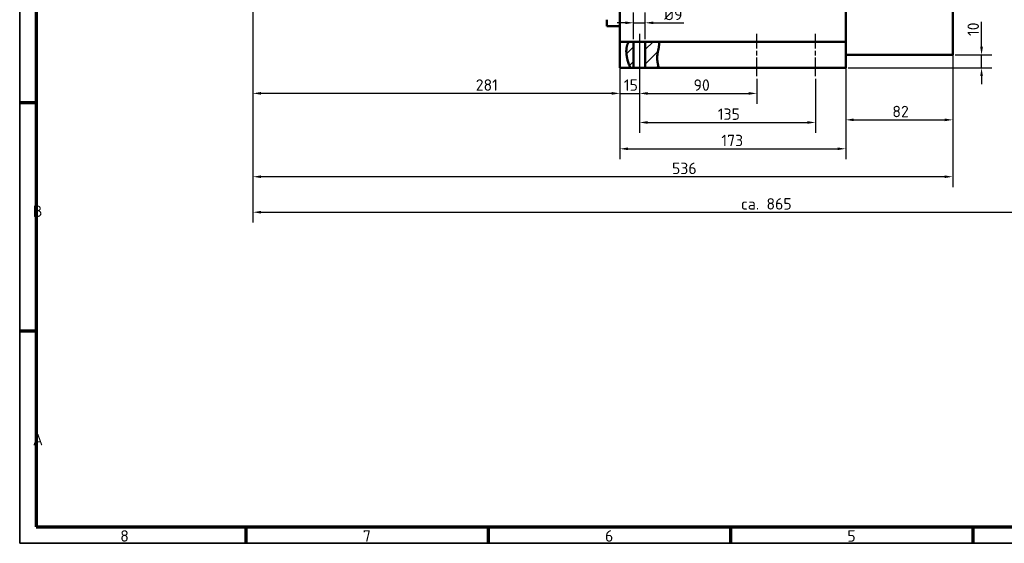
# Model space of a CAD drawing. Header units: millimetres. Extents: x 12 to 1472, y 12 to 1039.
# Tile 1 of 6: x 12 to 767, y 12 to 414. Entities that reach past the tile are written whole.
import ezdxf

# ---------------------------------------------------------------- set-up
doc = ezdxf.new("R2010")
doc.units = ezdxf.units.MM
doc.header["$LTSCALE"] = 2.5
doc.linetypes.add('CHAIN', pattern=[0.3543, 0.2362, -0.0295, 0.0591, -0.0295])
doc.layers.get('0').update_dxf_attribs({"lineweight": 25})
for name, color, linetype, lineweight in [('Bemaßung (ISO)', 7, 'Continuous', 25), ('Mittellinie (ISO)', 7, 'Continuous', 25), ('Rahmen (ISO)', 7, 'Continuous', 70), ('Schraffur (ISO)', 7, 'Continuous', 18), ('Sichtbar (ISO)', 7, 'Continuous', 50), ('Symbol (ISO)', 7, 'Continuous', 25)]:
    doc.layers.add(name, color=color, linetype=linetype, lineweight=lineweight)
doc.styles.add('Notiztext (DIN)', font='isocpeur.ttf')
doc.dimstyles.new('Standard (DIN)', dxfattribs={"dimscale": 2.5, "dimtxt": 3.5, "dimasz": 2.5, "dimexe": 3.175, "dimexo": 0.8, "dimgap": 0.8, "dimtad": 1, "dimdec": 3, "dimrnd": 1e-08, "dimtxsty": 'Notiztext (DIN)', "dimcen": 0.09, "dimdle": 10, "dimclrd": 256, "dimclre": 256, "dimclrt": 256, "dimazin": 2, "dimtfac": 0.571429, "dimtdec": 3, "dimtmove": 0, "dimatfit": 3, "dimfxl": 1, "dimtolj": 1, "dimlwd": -1, "dimlwe": -1, "dimarcsym": 0})

# ---------------------------------------------------------------- blocks, each defined once
blk = doc.blocks.new('Ränder Hagen+Goebel Rahmen')
at = {"layer": 'Rahmen (ISO)', "linetype": 'Continuous', "lineweight": 35}
for p, q in [((5, 415), (5, 5)), ((5, 5), (589, 5))]:
    blk.add_line(p, q, dxfattribs=at)
at = {"layer": 'Rahmen (ISO)'}
for p, q in [((10, 410), (10, 10)), ((10, 140), (5, 140)), ((10, 70), (5, 70)), ((10, 10), (584, 10)), ((74.25, 10), (74.25, 5)), ((148.5, 10), (148.5, 5)), ((222.75, 10), (222.75, 5)), ((297, 10), (297, 5))]:
    blk.add_line(p, q, dxfattribs=at)
at = {"layer": 'Symbol (ISO)', "char_height": 3.5, "style": 'Notiztext (DIN)'}
for s, insert, attachment_point in [('B', (9, 105), 7), ('A', (9, 35), 7), ('8', (37.125, 9), 2), ('6', (185.625, 9), 2), ('7', (111.375, 9), 2), ('5', (259.875, 9), 2)]:
    blk.add_mtext(s, dxfattribs=dict(at, insert=insert, attachment_point=attachment_point))
blk = doc.blocks.new('*D13')
at = {"layer": 'Bemaßung (ISO)'}
for p, q in [((472.2, 472.77), (472.2, 349.22)), ((191.2, 439.22), (191.2, 349.22)), ((465.95, 357.16), (197.45, 357.16))]:
    blk.add_line(p, q, dxfattribs=at)
for points in [[(197.45, 358.2), (197.45, 356.12), (191.2, 357.16)], [(465.95, 358.2), (465.95, 356.12), (472.2, 357.16)]]:
    blk.add_solid(points, dxfattribs=at)
at = {"layer": 'Defpoints', "color": 0}
for p in [(472.2, 474.77), (191.2, 441.22), (191.2, 357.16)]:
    blk.add_point(p, dxfattribs=at)
at = {"layer": 'Bemaßung (ISO)', "insert": (361.83, 367.91), "char_height": 8.75, "attachment_point": 1, "style": 'Notiztext (DIN)'}
blk.add_mtext('\\A1;281', dxfattribs=at)
blk = doc.blocks.new('*D14')
at = {"layer": 'Bemaßung (ISO)'}
for p, q in [((472.2, 389.59), (472.2, 349.18)), ((487.2, 368.34), (487.2, 349.18)), ((465.95, 357.12), (459.7, 357.12)), ((472.2, 357.12), (487.2, 357.12)), ((493.45, 357.12), (499.7, 357.12))]:
    blk.add_line(p, q, dxfattribs=at)
for points in [[(465.95, 358.16), (465.95, 356.08), (472.2, 357.12)], [(493.45, 358.16), (493.45, 356.08), (487.2, 357.12)]]:
    blk.add_solid(points, dxfattribs=at)
at = {"layer": 'Defpoints', "color": 0}
for p in [(472.2, 391.59), (487.2, 370.34), (487.2, 357.12)]:
    blk.add_point(p, dxfattribs=at)
at = {"layer": 'Bemaßung (ISO)', "insert": (475.32, 367.87), "char_height": 8.75, "attachment_point": 1, "style": 'Notiztext (DIN)'}
blk.add_mtext('\\A1;15', dxfattribs=at)
blk = doc.blocks.new('*D15')
at = {"layer": 'Bemaßung (ISO)'}
for p, q in [((487.2, 400.84), (487.2, 349.18)), ((577.2, 368.34), (577.2, 349.18)), ((493.45, 357.12), (570.95, 357.12))]:
    blk.add_line(p, q, dxfattribs=at)
for points in [[(493.45, 358.16), (493.45, 356.08), (487.2, 357.12)], [(570.95, 358.16), (570.95, 356.08), (577.2, 357.12)]]:
    blk.add_solid(points, dxfattribs=at)
at = {"layer": 'Defpoints', "color": 0}
for p in [(487.2, 402.84), (577.2, 370.34), (577.2, 357.12)]:
    blk.add_point(p, dxfattribs=at)
at = {"layer": 'Bemaßung (ISO)', "insert": (528.68, 367.87), "char_height": 8.75, "attachment_point": 1, "style": 'Notiztext (DIN)'}
blk.add_mtext('\\A1;90', dxfattribs=at)
blk = doc.blocks.new('*D16')
at = {"layer": 'Bemaßung (ISO)'}
for p, q in [((487.2, 400.84), (487.2, 326.92)), ((622.2, 368.34), (622.2, 326.92)), ((493.45, 334.86), (615.95, 334.86))]:
    blk.add_line(p, q, dxfattribs=at)
for points in [[(493.45, 335.9), (493.45, 333.82), (487.2, 334.86)], [(615.95, 335.9), (615.95, 333.82), (622.2, 334.86)]]:
    blk.add_solid(points, dxfattribs=at)
at = {"layer": 'Defpoints', "color": 0}
for p in [(487.2, 402.84), (622.2, 370.34), (622.2, 334.86)]:
    blk.add_point(p, dxfattribs=at)
at = {"layer": 'Bemaßung (ISO)', "insert": (547.26, 345.61), "char_height": 8.75, "attachment_point": 1, "style": 'Notiztext (DIN)'}
blk.add_mtext('\\A1;135', dxfattribs=at)
blk = doc.blocks.new('*D17')
at = {"layer": 'Bemaßung (ISO)'}
for p, q in [((472.2, 389.59), (472.2, 306.76)), ((645.2, 374.59), (645.2, 306.76)), ((478.45, 314.69), (638.95, 314.69))]:
    blk.add_line(p, q, dxfattribs=at)
for points in [[(478.45, 315.74), (478.45, 313.65), (472.2, 314.69)], [(638.95, 315.74), (638.95, 313.65), (645.2, 314.69)]]:
    blk.add_solid(points, dxfattribs=at)
at = {"layer": 'Defpoints', "color": 0}
for p in [(472.2, 391.59), (645.2, 376.59), (645.2, 314.69)]:
    blk.add_point(p, dxfattribs=at)
at = {"layer": 'Bemaßung (ISO)', "insert": (549.98, 325.44), "char_height": 8.75, "attachment_point": 1, "style": 'Notiztext (DIN)'}
blk.add_mtext('\\A1;173', dxfattribs=at)
blk = doc.blocks.new('*D18')
at = {"layer": 'Bemaßung (ISO)'}
for p, q in [((191.2, 434.96), (191.2, 285.37)), ((727.2, 401.26), (727.2, 285.37)), ((720.95, 293.31), (197.45, 293.31))]:
    blk.add_line(p, q, dxfattribs=at)
for points in [[(197.45, 294.35), (197.45, 292.27), (191.2, 293.31)], [(720.95, 294.35), (720.95, 292.27), (727.2, 293.31)]]:
    blk.add_solid(points, dxfattribs=at)
at = {"layer": 'Defpoints', "color": 0}
for p in [(191.2, 436.96), (727.2, 403.26), (191.2, 293.31)]:
    blk.add_point(p, dxfattribs=at)
at = {"layer": 'Bemaßung (ISO)', "insert": (512.18, 304.06), "char_height": 8.75, "attachment_point": 1, "style": 'Notiztext (DIN)'}
blk.add_mtext('\\A1;536', dxfattribs=at)
blk = doc.blocks.new('*D19')
at = {"layer": 'Bemaßung (ISO)'}
for p, q in [((749.3, 392.84), (749.3, 411.84)), ((729.2, 386.59), (757.23, 386.59)), ((749.3, 376.59), (749.3, 386.59)), ((647.2, 376.59), (757.23, 376.59)), ((749.3, 370.34), (749.3, 364.09))]:
    blk.add_line(p, q, dxfattribs=at)
for points in [[(748.25, 392.84), (750.34, 392.84), (749.3, 386.59)], [(748.25, 370.34), (750.34, 370.34), (749.3, 376.59)]]:
    blk.add_solid(points, dxfattribs=at)
at = {"layer": 'Defpoints', "color": 0}
for p in [(727.2, 386.59), (749.3, 386.59), (645.2, 376.59)]:
    blk.add_point(p, dxfattribs=at)
at = {"layer": 'Bemaßung (ISO)', "insert": (738.55, 401.09), "char_height": 8.75, "attachment_point": 1, "rotation": 90, "style": 'Notiztext (DIN)'}
blk.add_mtext('\\A1;10', dxfattribs=at)
blk = doc.blocks.new('*D20')
at = {"layer": 'Bemaßung (ISO)'}
for p, q in [((482.7, 398.59), (482.7, 419.13)), ((491.7, 398.59), (491.7, 419.13)), ((476.45, 411.2), (470.2, 411.2)), ((482.7, 411.2), (491.7, 411.2)), ((497.95, 411.2), (521.32, 411.2))]:
    blk.add_line(p, q, dxfattribs=at)
for points in [[(476.45, 412.24), (476.45, 410.16), (482.7, 411.2)], [(497.95, 412.24), (497.95, 410.16), (491.7, 411.2)]]:
    blk.add_solid(points, dxfattribs=at)
at = {"layer": 'Defpoints', "color": 0}
for p in [(491.7, 411.2), (482.7, 396.59), (491.7, 396.59)]:
    blk.add_point(p, dxfattribs=at)
at = {"layer": 'Bemaßung (ISO)', "insert": (506.2, 421.95), "char_height": 8.75, "attachment_point": 1, "style": 'Notiztext (DIN)'}
blk.add_mtext('\\A1;Ø9', dxfattribs=at)
blk = doc.blocks.new('*D23')
at = {"layer": 'Bemaßung (ISO)'}
for p, q in [((645.2, 384.59), (645.2, 328.93)), ((727.2, 384.59), (727.2, 328.93)), ((651.45, 336.87), (720.95, 336.87))]:
    blk.add_line(p, q, dxfattribs=at)
for points in [[(651.45, 337.91), (651.45, 335.82), (645.2, 336.87)], [(720.95, 337.91), (720.95, 335.82), (727.2, 336.87)]]:
    blk.add_solid(points, dxfattribs=at)
at = {"layer": 'Defpoints', "color": 0}
for p in [(645.2, 386.59), (727.2, 386.59), (727.2, 336.87)]:
    blk.add_point(p, dxfattribs=at)
at = {"layer": 'Bemaßung (ISO)', "insert": (680.95, 347.62), "char_height": 8.75, "attachment_point": 1, "style": 'Notiztext (DIN)'}
blk.add_mtext('\\A1;82', dxfattribs=at)
blk = doc.blocks.new('*D24')
at = {"layer": 'Bemaßung (ISO)'}
for p, q in [((1056.2, 560.59), (1056.2, 258.19)), ((191.2, 435.29), (191.2, 258.19)), ((197.45, 266.13), (1049.95, 266.13))]:
    blk.add_line(p, q, dxfattribs=at)
for points in [[(197.45, 267.17), (197.45, 265.09), (191.2, 266.13)], [(1049.95, 267.17), (1049.95, 265.09), (1056.2, 266.13)]]:
    blk.add_solid(points, dxfattribs=at)
at = {"layer": 'Defpoints', "color": 0}
for p in [(1056.2, 562.59), (191.2, 437.29), (1056.2, 266.13)]:
    blk.add_point(p, dxfattribs=at)
at = {"layer": 'Bemaßung (ISO)', "insert": (565, 276.88), "char_height": 8.75, "attachment_point": 1, "style": 'Notiztext (DIN)'}
blk.add_mtext('\\A1;ca. 865', dxfattribs=at)

msp = doc.modelspace()

# ---------------------------------------------------------------- hatches: boundary and pattern name
at = {"layer": 'Schraffur (ISO)'}
h = msp.add_hatch(dxfattribs=at)
h.set_pattern_fill('ANSI31', color=256, scale=63.5, style=0)
h.set_pattern_definition([(45, (0, 0), (-5.61266, 5.61266), [])])
edge = h.paths.add_edge_path()
edge.add_spline(control_points=[(501.9048, 391.5908), (501.46, 389.1986), (500.8565, 386.9735), (500.7845, 381.4859), (501.4472, 379.094), (502.051, 376.5908)], knot_values=[0.05102947, 0.05102947, 0.05102947, 0.05102947, 0.78725722, 0.78725722, 1.59691677, 1.59691677, 1.59691677, 1.59691677], degree=3, periodic=0)
edge.add_line((502.051, 376.5908), (491.697, 376.5908))
edge.add_line((491.697, 376.5908), (491.697, 396.5908))
edge.add_line((491.697, 396.5908), (502.2908, 396.5908))
edge.add_spline(control_points=[(502.2908, 396.5908), (502.2908, 396.5908), (502.2908, 396.5908), (502.2909, 396.5897), (502.2916, 396.5824), (502.2946, 396.549), (502.2976, 396.5157), (502.3107, 396.355), (502.3249, 396.1623), (502.3413, 395.6248), (502.3423, 395.2786), (502.3041, 394.4387), (502.2621, 393.9451), (502.1234, 392.8416), (502.0247, 392.238), (501.9099, 391.6179), (501.9074, 391.6043), (501.9048, 391.5908)], knot_values=[0.79042751, 0.79042751, 0.79042751, 0.79042751, 0.79365694, 0.79365694, 0.83733079, 0.83733079, 0.90099172, 0.90099172, 1.05722067, 1.05722067, 1.21875061, 1.21875061, 1.39143075, 1.39143075, 1.5765362, 1.5765362, 1.58067375, 1.58067375, 1.58067375, 1.58067375], degree=3, periodic=0)
edge = h.paths.add_edge_path()
edge.add_spline(control_points=[(477.2991, 391.5908), (477.3525, 392.0277), (477.4257, 392.4604), (477.6627, 393.5331), (477.8516, 394.1356), (478.2528, 395.1626), (478.4624, 395.5898), (478.7704, 396.1592), (478.8823, 396.3445), (478.9841, 396.5097), (479.007, 396.5461), (479.0301, 396.5827), (479.035, 396.5904), (479.0353, 396.5908), (479.0353, 396.5908), (479.0353, 396.5908)], knot_values=[1.57726813, 1.57726813, 1.57726813, 1.57726813, 1.71011182, 1.71011182, 1.91751497, 1.91751497, 2.11857478, 2.11857478, 2.27080189, 2.27080189, 2.33835192, 2.33835192, 2.38536978, 2.38536978, 2.38663429, 2.38663429, 2.38663429, 2.38663429], degree=3, periodic=0)
edge.add_line((479.0353, 396.5908), (482.697, 396.5908))
edge.add_line((482.697, 396.5908), (482.697, 376.5908))
edge.add_line((482.697, 376.5908), (480.3409, 376.5908))
edge.add_spline(control_points=[(480.3409, 376.5908), (479.0899, 379.0341), (478.4009, 381.5963), (477.2946, 386.2766), (476.9938, 389.0923), (477.2991, 391.5908)], knot_values=[0.05676879, 0.05676879, 0.05676879, 0.05676879, 0.8855451, 0.8855451, 2.51618272, 2.51618272, 2.51618272, 2.51618272], degree=3, periodic=0)

# ---------------------------------------------------------------- linework, layer by layer
at = {"layer": 'Mittellinie (ISO)', "linetype": 'CHAIN', "ltscale": 23.990969}
for p, q in [((487.197, 402.8408), (487.197, 370.3408)), ((577.197, 370.3408), (577.197, 402.8408)), ((622.197, 370.3408), (622.197, 402.8408))]:
    msp.add_line(p, q, dxfattribs=at)
at = {"layer": 'Sichtbar (ISO)'}
for p, q in [((727.197, 386.5908), (727.197, 536.5908)), ((645.197, 526.5908), (645.197, 386.5908)), ((472.197, 474.7653), (472.197, 401.4163)), ((462.197, 408.5908), (462.197, 413.5908)), ((472.197, 408.5908), (462.197, 408.5908)), ((472.197, 401.4163), (472.197, 396.5908)), ((479.0353, 396.5908), (472.197, 396.5908)), ((472.197, 391.5908), (472.197, 396.5908)), ((479.0353, 396.5908), (482.697, 396.5908)), ((482.697, 396.5908), (482.697, 376.5908)), ((482.697, 396.5908), (491.697, 396.5908)), ((491.697, 396.5908), (502.2908, 396.5908)), ((491.697, 376.5908), (491.697, 396.5908)), ((645.197, 396.5908), (502.2908, 396.5908)), ((472.197, 391.5908), (472.197, 376.5908)), ((645.197, 376.5908), (645.197, 386.5908)), ((645.197, 386.5908), (727.197, 386.5908)), ((480.3409, 376.5908), (472.197, 376.5908)), ((482.697, 376.5908), (480.3409, 376.5908)), ((491.697, 376.5908), (482.697, 376.5908)), ((502.051, 376.5908), (491.697, 376.5908)), ((645.197, 376.5908), (502.051, 376.5908))]:
    msp.add_line(p, q, dxfattribs=at)
at = {"layer": 'Sichtbar (ISO)', "flags": 128}
for points in [[(477.2991, 391.5908), (477.3436, 391.9225), (477.3957, 392.2517), (477.4553, 392.5774), (477.5225, 392.8986), (477.5968, 393.2128), (477.6773, 393.5181), (477.7633, 393.8136), (477.854, 394.0987), (477.9487, 394.3725), (478.0465, 394.6343), (478.1465, 394.8832), (478.2474, 395.1182), (478.3479, 395.3386), (478.4465, 395.5438), (478.542, 395.733), (478.6332, 395.9055), (478.7184, 396.0605), (478.7963, 396.1972), (478.8654, 396.3148), (478.9244, 396.4126), (478.972, 396.4899), (479.0068, 396.5457), (479.0281, 396.5795), (479.0353, 396.5908)], [(502.2908, 396.5908), (502.2918, 396.58), (502.2947, 396.5475), (502.2994, 396.4936), (502.3054, 396.4185), (502.3124, 396.3227), (502.3196, 396.2066), (502.3265, 396.0706), (502.3325, 395.9151), (502.3367, 395.7409), (502.3386, 395.549), (502.3375, 395.3403), (502.3328, 395.1153), (502.3239, 394.8747), (502.3102, 394.6202), (502.2916, 394.3535), (502.2678, 394.0756), (502.2389, 393.7872), (502.2047, 393.4892), (502.1652, 393.1831), (502.1208, 392.8716), (502.0722, 392.5555), (502.0197, 392.2361), (501.9637, 391.9141), (501.9048, 391.5908)], [(480.3409, 376.5908), (479.9022, 377.5005), (479.5122, 378.4086), (479.1682, 379.3025), (478.8674, 380.1698), (478.607, 380.9979), (478.3842, 381.7743), (478.1963, 382.4865), (478.0403, 383.1219), (477.9062, 383.7044), (477.7827, 384.2798), (477.6699, 384.8483), (477.5681, 385.4098), (477.4776, 385.9644), (477.3986, 386.5119), (477.3314, 387.0523), (477.2762, 387.5857), (477.2333, 388.1118), (477.203, 388.6308), (477.1855, 389.1425), (477.181, 389.647), (477.1899, 390.144), (477.2124, 390.6337), (477.2487, 391.116), (477.2991, 391.5908)], [(501.9048, 391.5908), (501.7849, 390.9664), (501.6607, 390.3474), (501.5349, 389.7317), (501.4107, 389.1169), (501.2909, 388.5009), (501.1784, 387.8814), (501.0762, 387.2561), (500.9872, 386.623), (500.9142, 385.9796), (500.8603, 385.3238), (500.8284, 384.6534), (500.8213, 383.972), (500.8393, 383.3045), (500.8804, 382.6526), (500.9421, 382.0143), (501.0223, 381.388), (501.1186, 380.7717), (501.2287, 380.1638), (501.3503, 379.5624), (501.4811, 378.9658), (501.6189, 378.3721), (501.7614, 377.7796), (501.9062, 377.1864), (502.051, 376.5908)]]:
    msp.add_lwpolyline(points, dxfattribs=at)

# ---------------------------------------------------------------- block references
at = {"xscale": 2.5, "yscale": 2.5, "zscale": 2.5}
msp.add_blockref('Ränder Hagen+Goebel Rahmen', (0, 0), dxfattribs=at)

# ---------------------------------------------------------------- dimensions: what is measured, and where the dimension line sits
at = {"layer": 'Bemaßung (ISO)'}
for base, p1, p2, text, picture, middle in [((1056.197, 266.127), (191.197, 437.2912), (1056.197, 562.5908), 'ca. <>', '*D24', (582.9413, 266.127)), ((491.697, 411.1972), (482.697, 396.5908), (491.697, 396.5908), 'Ø<>', '*D20', (512.7595, 411.1972))]:
    dim = msp.add_linear_dim(base=base, p1=p1, p2=p2, angle=180, text=text, dimstyle='Standard (DIN)', override={"dimdec": 3, "dimtp": 0, "dimtm": 0, "dimtdec": 3, "dimatfit": 2}, dxfattribs=at)
    dim.commit()
    dim.dimension.update_dxf_attribs({"geometry": picture, "text_midpoint": middle, "dimtype": 160})
for base, p1, p2, angle, override, picture, middle in [((191.197, 357.1602), (472.197, 474.7653), (191.197, 441.216), 180, {"dimdec": 3, "dimtp": 0, "dimtm": 0, "dimtdec": 3, "dimatfit": 2}, '*D13', (369.2655, 357.1602)), ((191.197, 293.3121), (727.197, 403.2628), (191.197, 436.9557), 180, {"dimdec": 3, "dimtp": 0, "dimtm": 0, "dimtdec": 3, "dimatfit": 2}, '*D18', (520.4926, 293.3121)), ((749.2958, 386.5908), (645.197, 376.5908), (727.197, 386.5908), 90, {"dimdec": 3, "dimtp": 0, "dimtm": 0, "dimtdec": 3, "dimatfit": 2}, '*D19', (749.2958, 405.4658)), ((577.197, 357.1177), (487.197, 402.8408), (577.197, 370.3408), 180, {"dimdec": 3, "dimtp": 0, "dimtm": 0, "dimtdec": 3, "dimatfit": 2}, '*D15', (533.9311, 357.1177)), ((622.197, 334.858), (487.197, 402.8408), (622.197, 370.3408), 180, {"dimdec": 3, "dimtp": 0, "dimtm": 0, "dimtdec": 3, "dimatfit": 2}, '*D16', (554.6987, 334.858)), ((487.197, 357.1177), (472.197, 391.5908), (487.197, 370.3408), 180, {"dimdec": 3, "dimtp": 0, "dimtm": 0, "dimtdec": 3, "dimatfit": 2}, '*D14', (479.697, 357.1177)), ((645.197, 314.6937), (472.197, 391.5908), (645.197, 376.5908), 180, {"dimdec": 3, "dimtp": 0, "dimtm": 0, "dimtdec": 3, "dimatfit": 2}, '*D17', (557.4185, 314.6937)), ((727.197, 336.8652), (645.197, 386.5908), (727.197, 386.5908), 180, {"dimdec": 3, "dimlfac": 1, "dimtp": 0, "dimtm": 0, "dimtdec": 3, "dimatfit": 2}, '*D23', (686.197, 336.8652))]:
    dim = msp.add_linear_dim(base=base, p1=p1, p2=p2, angle=angle, dimstyle='Standard (DIN)', override=override, dxfattribs=at)
    dim.commit()
    dim.dimension.update_dxf_attribs({"geometry": picture, "text_midpoint": middle, "dimtype": 160})

doc.saveas('drawing.dxf')
